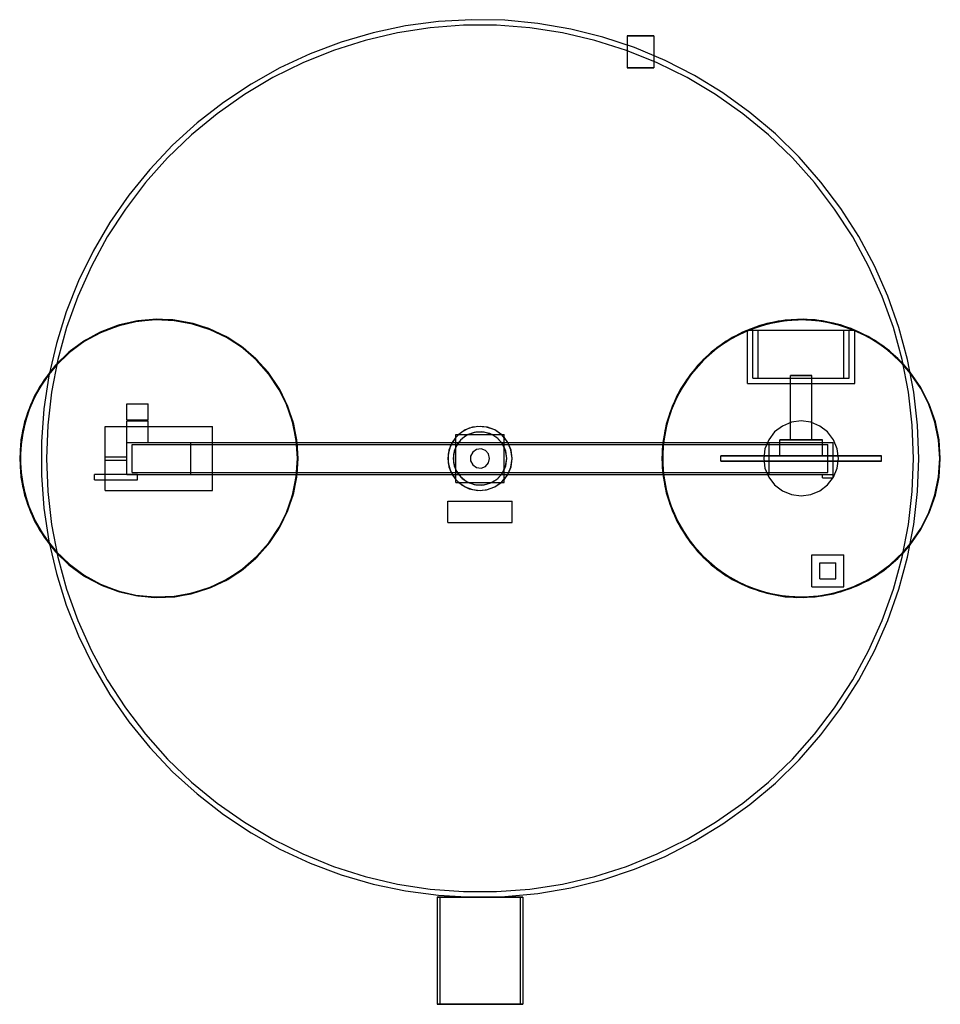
# Model space of a CAD drawing. Header units: metres. Extents: x -860 to 860, y -1020 to 2525.
# Tile 1 of 2: x -860 to 860, y -1020 to 820. Entities that reach past the tile are written whole.
import ezdxf

# ---------------------------------------------------------------- set-up
doc = ezdxf.new("R2010")
doc.units = ezdxf.units.M
doc.layers.add('HIDDEN', color=8, linetype='Continuous')
doc.layers.add('VISIBLE', color=7, linetype='Continuous')

msp = doc.modelspace()

# ---------------------------------------------------------------- linework, layer by layer
at = {"layer": 'HIDDEN'}
for points in [[(820, 0), (817.7, 62), (810.6, 123.7), (798.9, 184.6), (782.7, 244.5), (762, 303), (736.9, 359.8), (707.5, 414.5), (674.2, 466.8), (636.9, 516.4), (596.1, 563.1), (551.8, 606.6), (504.3, 646.6), (454, 682.9), (401, 715.3), (345.8, 743.5), (288.5, 767.6), (229.7, 787.2), (169.5, 802.3), (108.3, 812.8), (46.5, 818.7), (-15.5, 819.9), (-77.5, 816.3), (-139, 808.1), (-199.7, 795.3), (-259.3, 777.9), (-317.4, 756.1), (-373.7, 729.9), (-427.8, 699.6), (-479.5, 665.2), (-528.4, 627), (-574.3, 585.3), (-616.9, 540.2), (-656, 492), (-691.3, 440.9), (-722.7, 387.4), (-749.9, 331.6), (-772.9, 274), (-791.4, 214.7), (-805.4, 154.3), (-814.7, 92.9), (-819.4, 31), (-819.4, -31), (-814.7, -92.9), (-805.4, -154.3), (-791.4, -214.7), (-772.9, -274), (-749.9, -331.6), (-722.7, -387.4), (-691.3, -440.9), (-656, -492), (-616.9, -540.2), (-574.3, -585.3), (-528.4, -627), (-479.5, -665.2), (-427.8, -699.6), (-373.7, -729.9), (-317.4, -756.1), (-259.3, -777.9), (-199.7, -795.3), (-139, -808.1), (-77.5, -816.3), (-15.5, -819.9), (46.5, -818.7), (108.3, -812.8), (169.5, -802.3), (229.7, -787.2), (288.5, -767.6), (345.8, -743.5), (401, -715.3), (454, -682.9), (504.3, -646.6), (551.8, -606.6), (596.1, -563.1), (636.9, -516.4), (674.2, -466.8), (707.5, -414.5), (736.9, -359.8), (762, -303), (782.7, -244.5), (798.9, -184.6), (810.6, -123.7), (817.7, -62), (820, 0)], [(820, 0), (817.7, 62), (810.6, 123.7), (798.9, 184.6), (782.7, 244.5), (762, 303), (736.9, 359.8), (707.5, 414.5), (674.2, 466.8), (636.9, 516.4), (596.1, 563.1), (551.8, 606.6), (504.3, 646.6), (454, 682.9), (401, 715.3), (345.8, 743.5), (288.5, 767.6), (229.7, 787.2), (169.5, 802.3), (108.3, 812.8), (46.5, 818.7), (-15.5, 819.9), (-77.5, 816.3), (-139, 808.1), (-199.7, 795.3), (-259.3, 777.9), (-317.4, 756.1), (-373.7, 729.9), (-427.8, 699.6), (-479.5, 665.2), (-528.4, 627), (-574.3, 585.3), (-616.9, 540.2), (-656, 492), (-691.3, 440.9), (-722.7, 387.4), (-749.9, 331.6), (-772.9, 274), (-791.4, 214.7), (-805.4, 154.3), (-814.7, 92.9), (-819.4, 31), (-819.4, -31), (-814.7, -92.9), (-805.4, -154.3), (-791.4, -214.7), (-772.9, -274), (-749.9, -331.6), (-722.7, -387.4), (-691.3, -440.9), (-656, -492), (-616.9, -540.2), (-574.3, -585.3), (-528.4, -627), (-479.5, -665.2), (-427.8, -699.6), (-373.7, -729.9), (-317.4, -756.1), (-259.3, -777.9), (-199.7, -795.3), (-139, -808.1), (-77.5, -816.3), (-15.5, -819.9), (46.5, -818.7), (108.3, -812.8), (169.5, -802.3), (229.7, -787.2), (288.5, -767.6), (345.8, -743.5), (401, -715.3), (454, -682.9), (504.3, -646.6), (551.8, -606.6), (596.1, -563.1), (636.9, -516.4), (674.2, -466.8), (707.5, -414.5), (736.9, -359.8), (762, -303), (782.7, -244.5), (798.9, -184.6), (810.6, -123.7), (817.7, -62), (820, 0)], [(820, 0), (817.7, 62), (810.6, 123.7), (798.9, 184.6), (782.7, 244.5), (762, 303), (736.9, 359.8), (707.5, 414.5), (674.2, 466.8), (636.9, 516.4), (596.1, 563.1), (551.8, 606.6), (504.3, 646.6), (454, 682.9), (401, 715.3), (345.8, 743.5), (288.5, 767.6), (229.7, 787.2), (169.5, 802.3), (108.3, 812.8), (46.5, 818.7), (-15.5, 819.9), (-77.5, 816.3), (-139, 808.1), (-199.7, 795.3), (-259.3, 777.9), (-317.4, 756.1), (-373.7, 729.9), (-427.8, 699.6), (-479.5, 665.2), (-528.4, 627), (-574.3, 585.3), (-616.9, 540.2), (-656, 492), (-691.3, 440.9), (-722.7, 387.4), (-749.9, 331.6), (-772.9, 274), (-791.4, 214.7), (-805.4, 154.3), (-814.7, 92.9), (-819.4, 31), (-819.4, -31), (-814.7, -92.9), (-805.4, -154.3), (-791.4, -214.7), (-772.9, -274), (-749.9, -331.6), (-722.7, -387.4), (-691.3, -440.9), (-656, -492), (-616.9, -540.2), (-574.3, -585.3), (-528.4, -627), (-479.5, -665.2), (-427.8, -699.6), (-373.7, -729.9), (-317.4, -756.1), (-259.3, -777.9), (-199.7, -795.3), (-139, -808.1), (-77.5, -816.3), (-15.5, -819.9), (46.5, -818.7), (108.3, -812.8), (169.5, -802.3), (229.7, -787.2), (288.5, -767.6), (345.8, -743.5), (401, -715.3), (454, -682.9), (504.3, -646.6), (551.8, -606.6), (596.1, -563.1), (636.9, -516.4), (674.2, -466.8), (707.5, -414.5), (736.9, -359.8), (762, -303), (782.7, -244.5), (798.9, -184.6), (810.6, -123.7), (817.7, -62), (820, 0)], [(810, 0), (807.6, 62), (800.5, 123.6), (788.7, 184.6), (772.3, 244.4), (751.3, 302.8), (725.9, 359.4), (696.3, 413.9), (662.5, 466), (624.9, 515.4), (583.6, 561.7), (538.9, 604.7), (491, 644.2), (440.3, 679.9), (387, 711.6), (331.3, 739.1), (273.8, 762.3), (214.6, 781), (154.2, 795.2), (92.9, 804.7), (31, 809.4), (-31, 809.4), (-92.9, 804.7), (-154.2, 795.2), (-214.6, 781), (-273.8, 762.3), (-331.3, 739.1), (-387, 711.6), (-440.3, 679.9), (-491, 644.2), (-538.9, 604.7), (-583.6, 561.7), (-624.9, 515.4), (-662.5, 466), (-696.3, 413.9), (-725.9, 359.4), (-751.3, 302.8), (-772.3, 244.4), (-788.7, 184.6), (-800.5, 123.6), (-807.6, 62), (-810, 0), (-807.6, -62), (-800.5, -123.6), (-788.7, -184.6), (-772.3, -244.4), (-751.3, -302.8), (-725.9, -359.4), (-696.3, -413.9), (-662.5, -466), (-624.9, -515.4), (-583.6, -561.7), (-538.9, -604.7), (-491, -644.2), (-440.3, -679.9), (-387, -711.6), (-331.3, -739.1), (-273.8, -762.3), (-214.6, -781), (-154.2, -795.2), (-92.9, -804.7), (-31, -809.4), (31, -809.4), (92.9, -804.7), (154.2, -795.2), (214.6, -781), (273.8, -762.3), (331.3, -739.1), (387, -711.6), (440.3, -679.9), (491, -644.2), (538.9, -604.7), (583.6, -561.7), (624.9, -515.4), (662.5, -466), (696.3, -413.9), (725.9, -359.4), (751.3, -302.8), (772.3, -244.4), (788.7, -184.6), (800.5, -123.6), (807.6, -62), (810, 0)], [(275, 790), (275.2, 790), (275.6, 790), (276.4, 790), (277.5, 790), (278.8, 790), (280.5, 790), (282.3, 790), (284.4, 790), (286.7, 790), (289.2, 790), (291.7, 790), (294.4, 790), (297.2, 790), (300, 790)], [(300, 790), (302.8, 790), (305.6, 790), (308.3, 790), (310.8, 790), (313.3, 790), (315.6, 790), (317.7, 790), (319.5, 790), (321.2, 790), (322.5, 790), (323.6, 790), (324.4, 790), (324.8, 790), (325, 790)], [(275, 772.5), (275, 761.9)], [(325, 752.8), (325, 741.9)], [(275, 730), (275.2, 730), (275.6, 730), (276.4, 730), (277.5, 730), (278.8, 730), (280.5, 730), (282.3, 730), (284.4, 730), (286.7, 730), (289.2, 730), (291.7, 730), (294.4, 730), (297.2, 730), (300, 730)], [(300, 730), (302.8, 730), (305.6, 730), (308.3, 730), (310.8, 730), (313.3, 730), (315.6, 730), (317.7, 730), (319.5, 730), (321.2, 730), (322.5, 730), (323.6, 730), (324.4, 730), (324.8, 730), (325, 730)], [(-340, 0), (-342.3, 34.7), (-349.2, 68.7), (-360.6, 101.5), (-376.3, 132.5), (-396, 161.1), (-419.2, 186.9), (-445.8, 209.3), (-475, 228), (-506.6, 242.6), (-539.7, 252.9), (-574, 258.7), (-608.7, 259.9), (-643.2, 256.4), (-677, 248.3), (-709.4, 235.8), (-739.9, 219.2), (-767.9, 198.5), (-792.8, 174.4), (-814.4, 147.1), (-832.1, 117.3), (-845.6, 85.3), (-854.8, 51.8), (-859.4, 17.4), (-859.4, -17.4), (-854.8, -51.8), (-845.6, -85.3), (-832.1, -117.3), (-814.4, -147.1), (-792.8, -174.4), (-767.9, -198.5), (-739.9, -219.2), (-709.4, -235.8), (-677, -248.3), (-643.2, -256.4), (-608.7, -259.9), (-574, -258.7), (-539.7, -252.9), (-506.6, -242.6), (-475, -228), (-445.8, -209.3), (-419.2, -186.9), (-396, -161.1), (-376.3, -132.5), (-360.6, -101.5), (-349.2, -68.7), (-342.3, -34.7), (-340, 0)], [(-340, 0), (-342.3, 34.7), (-349.2, 68.7), (-360.6, 101.5), (-376.3, 132.5), (-396, 161.1), (-419.2, 186.9), (-445.8, 209.3), (-475, 228), (-506.6, 242.6), (-539.7, 252.9), (-574, 258.7), (-608.7, 259.9), (-643.2, 256.4), (-677, 248.3), (-709.4, 235.8), (-739.9, 219.2), (-767.9, 198.5), (-792.8, 174.4), (-814.4, 147.1), (-832.1, 117.3), (-845.6, 85.3), (-854.8, 51.8), (-859.4, 17.4), (-859.4, -17.4), (-854.8, -51.8), (-845.6, -85.3), (-832.1, -117.3), (-814.4, -147.1), (-792.8, -174.4), (-767.9, -198.5), (-739.9, -219.2), (-709.4, -235.8), (-677, -248.3), (-643.2, -256.4), (-608.7, -259.9), (-574, -258.7), (-539.7, -252.9), (-506.6, -242.6), (-475, -228), (-445.8, -209.3), (-419.2, -186.9), (-396, -161.1), (-376.3, -132.5), (-360.6, -101.5), (-349.2, -68.7), (-342.3, -34.7), (-340, 0)], [(-340, 0), (-342.3, 34.7), (-349.2, 68.7), (-360.6, 101.5), (-376.3, 132.5), (-396, 161.1), (-419.2, 186.9), (-445.8, 209.3), (-475, 228), (-506.6, 242.6), (-539.7, 252.9), (-574, 258.7), (-608.7, 259.9), (-643.2, 256.4), (-677, 248.3), (-709.4, 235.8), (-739.9, 219.2), (-767.9, 198.5), (-792.8, 174.4), (-814.4, 147.1), (-832.1, 117.3), (-845.6, 85.3), (-854.8, 51.8), (-859.4, 17.4), (-859.4, -17.4), (-854.8, -51.8), (-845.6, -85.3), (-832.1, -117.3), (-814.4, -147.1), (-792.8, -174.4), (-767.9, -198.5), (-739.9, -219.2), (-709.4, -235.8), (-677, -248.3), (-643.2, -256.4), (-608.7, -259.9), (-574, -258.7), (-539.7, -252.9), (-506.6, -242.6), (-475, -228), (-445.8, -209.3), (-419.2, -186.9), (-396, -161.1), (-376.3, -132.5), (-360.6, -101.5), (-349.2, -68.7), (-342.3, -34.7), (-340, 0)], [(-341, 0), (-343.3, 34.5), (-350.2, 68.4), (-361.6, 101.1), (-377.2, 132), (-396.7, 160.5), (-419.9, 186.2), (-446.4, 208.5), (-475.5, 227.1), (-506.9, 241.7), (-540, 251.9), (-574.1, 257.7), (-608.7, 258.9), (-643.1, 255.4), (-676.7, 247.4), (-709, 234.9), (-739.4, 218.3), (-767.2, 197.8), (-792.1, 173.7), (-813.5, 146.6), (-831.2, 116.8), (-844.7, 85), (-853.8, 51.6), (-858.4, 17.3), (-858.4, -17.3), (-853.8, -51.6), (-844.7, -85), (-831.2, -116.8), (-813.5, -146.6), (-792.1, -173.7), (-767.2, -197.8), (-739.4, -218.3), (-709, -234.9), (-676.7, -247.4), (-643.1, -255.4), (-608.7, -258.9), (-574.1, -257.7), (-540, -251.9), (-506.9, -241.7), (-475.5, -227.1), (-446.4, -208.5), (-419.9, -186.2), (-396.7, -160.5), (-377.2, -132), (-361.6, -101.1), (-350.2, -68.4), (-343.3, -34.5), (-341, 0)], [(-341, 0), (-343.3, 34.5), (-350.2, 68.4), (-361.6, 101.1), (-377.2, 132), (-396.7, 160.5), (-419.9, 186.2), (-446.4, 208.5), (-475.5, 227.1), (-506.9, 241.7), (-540, 251.9), (-574.1, 257.7), (-608.7, 258.9), (-643.1, 255.4), (-676.7, 247.4), (-709, 234.9), (-739.4, 218.3), (-767.2, 197.8), (-792.1, 173.7), (-813.5, 146.6), (-831.2, 116.8), (-844.7, 85), (-853.8, 51.6), (-858.4, 17.3), (-858.4, -17.3), (-853.8, -51.6), (-844.7, -85), (-831.2, -116.8), (-813.5, -146.6), (-792.1, -173.7), (-767.2, -197.8), (-739.4, -218.3), (-709, -234.9), (-676.7, -247.4), (-643.1, -255.4), (-608.7, -258.9), (-574.1, -257.7), (-540, -251.9), (-506.9, -241.7), (-475.5, -227.1), (-446.4, -208.5), (-419.9, -186.2), (-396.7, -160.5), (-377.2, -132), (-361.6, -101.1), (-350.2, -68.4), (-343.3, -34.5), (-341, 0)], [(-341, 0), (-343.3, 34.5), (-350.2, 68.4), (-361.6, 101.1), (-377.2, 132), (-396.7, 160.5), (-419.9, 186.2), (-446.4, 208.5), (-475.5, 227.1), (-506.9, 241.7), (-540, 251.9), (-574.1, 257.7), (-608.7, 258.9), (-643.1, 255.4), (-676.7, 247.4), (-709, 234.9), (-739.4, 218.3), (-767.2, 197.8), (-792.1, 173.7), (-813.5, 146.6), (-831.2, 116.8), (-844.7, 85), (-853.8, 51.6), (-858.4, 17.3), (-858.4, -17.3), (-853.8, -51.6), (-844.7, -85), (-831.2, -116.8), (-813.5, -146.6), (-792.1, -173.7), (-767.2, -197.8), (-739.4, -218.3), (-709, -234.9), (-676.7, -247.4), (-643.1, -255.4), (-608.7, -258.9), (-574.1, -257.7), (-540, -251.9), (-506.9, -241.7), (-475.5, -227.1), (-446.4, -208.5), (-419.9, -186.2), (-396.7, -160.5), (-377.2, -132), (-361.6, -101.1), (-350.2, -68.4), (-343.3, -34.5), (-341, 0)], [(860, 0), (857.7, 34.7), (850.8, 68.7), (839.4, 101.5), (823.7, 132.5), (804, 161.1), (780.8, 186.9), (754.2, 209.3), (725, 228), (693.4, 242.6), (660.3, 252.9), (626, 258.7), (591.3, 259.9), (556.8, 256.4), (523, 248.3), (490.6, 235.8), (460.1, 219.2), (432.1, 198.5), (407.2, 174.4), (385.6, 147.1), (367.9, 117.3), (354.4, 85.3), (345.2, 51.8), (340.6, 17.4), (340.6, -17.4), (345.2, -51.8), (354.4, -85.3), (367.9, -117.3), (385.6, -147.1), (407.2, -174.4), (432.1, -198.5), (460.1, -219.2), (490.6, -235.8), (523, -248.3), (556.8, -256.4), (591.3, -259.9), (626, -258.7), (660.3, -252.9), (693.4, -242.6), (725, -228), (754.2, -209.3), (780.8, -186.9), (804, -161.1), (823.7, -132.5), (839.4, -101.5), (850.8, -68.7), (857.7, -34.7), (860, 0)], [(860, 0), (857.7, 34.7), (850.8, 68.7), (839.4, 101.5), (823.7, 132.5), (804, 161.1), (780.8, 186.9), (754.2, 209.3), (725, 228), (693.4, 242.6), (660.3, 252.9), (626, 258.7), (591.3, 259.9), (556.8, 256.4), (523, 248.3), (490.6, 235.8), (460.1, 219.2), (432.1, 198.5), (407.2, 174.4), (385.6, 147.1), (367.9, 117.3), (354.4, 85.3), (345.2, 51.8), (340.6, 17.4), (340.6, -17.4), (345.2, -51.8), (354.4, -85.3), (367.9, -117.3), (385.6, -147.1), (407.2, -174.4), (432.1, -198.5), (460.1, -219.2), (490.6, -235.8), (523, -248.3), (556.8, -256.4), (591.3, -259.9), (626, -258.7), (660.3, -252.9), (693.4, -242.6), (725, -228), (754.2, -209.3), (780.8, -186.9), (804, -161.1), (823.7, -132.5), (839.4, -101.5), (850.8, -68.7), (857.7, -34.7), (860, 0)], [(860, 0), (857.7, 34.7), (850.8, 68.7), (839.4, 101.5), (823.7, 132.5), (804, 161.1), (780.8, 186.9), (754.2, 209.3), (725, 228), (693.4, 242.6), (660.3, 252.9), (626, 258.7), (591.3, 259.9), (556.8, 256.4), (523, 248.3), (490.6, 235.8), (460.1, 219.2), (432.1, 198.5), (407.2, 174.4), (385.6, 147.1), (367.9, 117.3), (354.4, 85.3), (345.2, 51.8), (340.6, 17.4), (340.6, -17.4), (345.2, -51.8), (354.4, -85.3), (367.9, -117.3), (385.6, -147.1), (407.2, -174.4), (432.1, -198.5), (460.1, -219.2), (490.6, -235.8), (523, -248.3), (556.8, -256.4), (591.3, -259.9), (626, -258.7), (660.3, -252.9), (693.4, -242.6), (725, -228), (754.2, -209.3), (780.8, -186.9), (804, -161.1), (823.7, -132.5), (839.4, -101.5), (850.8, -68.7), (857.7, -34.7), (860, 0)], [(859, 0), (856.7, 34.5), (849.8, 68.4), (838.4, 101.1), (822.8, 132), (803.3, 160.5), (780.1, 186.2), (753.6, 208.5), (724.5, 227.1), (693.1, 241.7), (660, 251.9), (625.9, 257.7), (591.3, 258.9), (556.9, 255.4), (523.3, 247.4), (491, 234.9), (460.6, 218.3), (432.8, 197.8), (407.9, 173.7), (386.5, 146.6), (368.8, 116.8), (355.3, 85), (346.2, 51.6), (341.6, 17.3), (341.6, -17.3), (346.2, -51.6), (355.3, -85), (368.8, -116.8), (386.5, -146.6), (407.9, -173.7), (432.8, -197.8), (460.6, -218.3), (491, -234.9), (523.3, -247.4), (556.9, -255.4), (591.3, -258.9), (625.9, -257.7), (660, -251.9), (693.1, -241.7), (724.5, -227.1), (753.6, -208.5), (780.1, -186.2), (803.3, -160.5), (822.8, -132), (838.4, -101.1), (849.8, -68.4), (856.7, -34.5), (859, 0)], [(859, 0), (856.7, 34.5), (849.8, 68.4), (838.4, 101.1), (822.8, 132), (803.3, 160.5), (780.1, 186.2), (753.6, 208.5), (724.5, 227.1), (693.1, 241.7), (660, 251.9), (625.9, 257.7), (591.3, 258.9), (556.9, 255.4), (523.3, 247.4), (491, 234.9), (460.6, 218.3), (432.8, 197.8), (407.9, 173.7), (386.5, 146.6), (368.8, 116.8), (355.3, 85), (346.2, 51.6), (341.6, 17.3), (341.6, -17.3), (346.2, -51.6), (355.3, -85), (368.8, -116.8), (386.5, -146.6), (407.9, -173.7), (432.8, -197.8), (460.6, -218.3), (491, -234.9), (523.3, -247.4), (556.9, -255.4), (591.3, -258.9), (625.9, -257.7), (660, -251.9), (693.1, -241.7), (724.5, -227.1), (753.6, -208.5), (780.1, -186.2), (803.3, -160.5), (822.8, -132), (838.4, -101.1), (849.8, -68.4), (856.7, -34.5), (859, 0)], [(859, 0), (856.7, 34.5), (849.8, 68.4), (838.4, 101.1), (822.8, 132), (803.3, 160.5), (780.1, 186.2), (753.6, 208.5), (724.5, 227.1), (693.1, 241.7), (660, 251.9), (625.9, 257.7), (591.3, 258.9), (556.9, 255.4), (523.3, 247.4), (491, 234.9), (460.6, 218.3), (432.8, 197.8), (407.9, 173.7), (386.5, 146.6), (368.8, 116.8), (355.3, 85), (346.2, 51.6), (341.6, 17.3), (341.6, -17.3), (346.2, -51.6), (355.3, -85), (368.8, -116.8), (386.5, -146.6), (407.9, -173.7), (432.8, -197.8), (460.6, -218.3), (491, -234.9), (523.3, -247.4), (556.9, -255.4), (591.3, -258.9), (625.9, -257.7), (660, -251.9), (693.1, -241.7), (724.5, -227.1), (753.6, -208.5), (780.1, -186.2), (803.3, -160.5), (822.8, -132), (838.4, -101.1), (849.8, -68.4), (856.7, -34.5), (859, 0)], [(500, 140), (500, 240)], [(500, 140), (500, 240)], [(500, 240), (700, 240)], [(500, 240), (700, 240)], [(510, 150), (510, 240)], [(510, 150), (510, 240)], [(510, 240), (690, 240)], [(510, 240), (690, 240)], [(520, 150), (520, 240)], [(520, 150), (520, 240)], [(520, 240), (680, 240)], [(520, 240), (680, 240)], [(680, 150), (680, 240)], [(680, 150), (680, 240)], [(690, 150), (690, 240)], [(690, 150), (690, 240)], [(700, 140), (700, 240)], [(700, 140), (700, 240)], [(-790.8, 175.1), (-804.4, 159)], [(-790.4, 177), (-804, 161.2)], [(804, 161.2), (790.4, 177)], [(804.4, 159), (790.8, 175.1)], [(510, 150), (690, 150)], [(510, 150), (690, 150)], [(520, 150), (680, 150)], [(520, 150), (680, 150)], [(620, 155), (619.5, 155), (618, 155), (615.6, 155), (612.5, 155), (608.7, 155), (604.5, 155), (600, 155), (595.5, 155), (591.3, 155), (587.5, 155), (584.4, 155), (582, 155), (580.5, 155), (580, 155)], [(580, 155), (580.1, 155), (580.5, 155), (581.1, 155), (582, 155), (583.1, 155), (584.4, 155), (585.9, 155), (587.5, 155), (589.4, 155), (591.3, 155), (593.4, 155), (595.5, 155), (597.8, 155), (600, 155)], [(580, 35), (580, 155)], [(600, 155), (602.2, 155), (604.5, 155), (606.6, 155), (608.7, 155), (610.6, 155), (612.5, 155), (614.1, 155), (615.6, 155), (616.9, 155), (618, 155), (618.9, 155), (619.5, 155), (619.9, 155), (620, 155)], [(620, 35), (620, 155)], [(500, 140), (700, 140)], [(500, 140), (700, 140)], [(-660, 72), (-660, 102)], [(-660, 102), (-620, 102)], [(-620, 72), (-620, 102)], [(-700, -60), (-700, 60)], [(-700, -60), (-700, 60)], [(-700, 60), (-500, 60)], [(-700, 60), (-500, 60)], [(-660, 72), (-620, 72)], [(-660, 30), (-660, 70)], [(-660, 70), (-620, 70)], [(-620, 30), (-620, 70)], [(-500, -60), (-500, 60)], [(-500, -60), (-500, 60)], [(60, 0), (57.8, 16.2), (51.3, 31.2), (41, 43.9), (27.6, 53.3), (12.2, 58.7), (-4.1, 59.9), (-20.1, 56.5), (-34.6, 49), (-46.5, 37.9), (-55, 23.9), (-59.4, 8.2), (-59.4, -8.2), (-55, -23.9), (-46.5, -37.9), (-34.6, -49), (-20.1, -56.5), (-4.1, -59.9), (12.2, -58.7), (27.6, -53.3), (41, -43.9), (51.3, -31.2), (57.8, -16.2), (60, 0)], [(670, 0), (667.6, 18.1), (660.6, 35), (649.5, 49.5), (635, 60.6), (618.1, 67.6), (600, 70), (581.9, 67.6), (565, 60.6), (550.5, 49.5), (539.4, 35), (532.4, 18.1), (530, 0), (532.4, -18.1), (539.4, -35), (550.5, -49.5), (565, -60.6), (581.9, -67.6), (600, -70), (618.1, -67.6), (635, -60.6), (649.5, -49.5), (660.6, -35), (667.6, -18.1), (670, 0)], [(670, 0), (667.6, 18.1), (660.6, 35), (649.5, 49.5), (635, 60.6), (618.1, 67.6), (600, 70), (581.9, 67.6), (565, 60.6), (550.5, 49.5), (539.4, 35), (532.4, 18.1), (530, 0), (532.4, -18.1), (539.4, -35), (550.5, -49.5), (565, -60.6), (581.9, -67.6), (600, -70), (618.1, -67.6), (635, -60.6), (649.5, -49.5), (660.6, -35), (667.6, -18.1), (670, 0)], [(-21.8, 45), (-33.4, 37.2), (-42.4, 26.6), (-48.1, 13.8), (-50, 0), (-48.1, -13.8), (-42.4, -26.6), (-33.4, -37.2), (-21.8, -45)], [(50, 0), (47.8, 14.7), (41.3, 28.2), (31.2, 39.1), (18.3, 46.5), (3.7, 49.9), (-11.1, 48.7), (-25, 43.3), (-36.7, 34), (-45, 21.7), (-49.4, 7.5), (-49.4, -7.5), (-45, -21.7), (-36.7, -34), (-25, -43.3), (-11.1, -48.7), (3.7, -49.9), (18.3, -46.5), (31.2, -39.1), (41.3, -28.2), (47.8, -14.7), (50, 0)], [(-39.7, 45), (-45, 39.7)], [(-45, -45), (-45, 45)], [(-45, 45), (45, 45)], [(50, 0), (48.1, 13.8), (42.4, 26.6), (33.4, 37.2), (21.8, 45)], [(45, 39.7), (39.7, 45)], [(45, -45), (45, 45)], [(-660, -30), (-660, 30)], [(-660, 30), (660, 30)], [(-660, -30), (-660, 30)], [(-660, -30), (-660, 30)], [(-660, 30), (-540, 30)], [(-660, 30), (-540, 30)], [(-660, 30), (-620, 30)], [(-660, 30), (-620, 30)], [(-650, -26), (-650, 26)], [(-650, -26), (-650, 26)], [(-650, 26), (650, 26)], [(-650, 26), (650, 26)], [(-540, -30), (-540, 30)], [(-540, -30), (-540, 30)], [(-341, 0), (-342.7, 30)], [(-340, 0), (-341.7, 30)], [(-52, 30), (-58, 15.5), (-60, 0), (-58, -15.5), (-52, -30)], [(-45, -30), (-45, 30)], [(45, -30), (45, 30)], [(60, 0), (58, 15.5), (52, 30)], [(341.7, 30), (340, 0), (341.7, -30)], [(342.7, 30), (341, 0), (342.7, -30)], [(540, -30), (540, 30)], [(540, -30), (540, 30)], [(540, 30), (660, 30)], [(540, 30), (660, 30)], [(640, 35), (639, 35), (636, 35), (631.3, 35), (624.9, 35), (617.4, 35), (608.9, 35), (600, 35), (591.1, 35), (582.6, 35), (575.1, 35), (568.7, 35), (564, 35), (561, 35), (560, 35)], [(560, 35), (560.3, 35), (561, 35), (562.2, 35), (564, 35), (566.1, 35), (568.7, 35), (571.7, 35), (575.1, 35), (578.7, 35), (582.6, 35), (586.8, 35), (591.1, 35), (595.5, 35), (600, 35)], [(560, 5), (560, 35)], [(620, 35), (619.5, 35), (618, 35), (615.6, 35), (612.5, 35), (608.7, 35), (604.5, 35), (600, 35), (595.5, 35), (591.3, 35), (587.5, 35), (584.4, 35), (582, 35), (580.5, 35), (580, 35)], [(580, 35), (580.1, 35), (580.5, 35), (581.1, 35), (582, 35), (583.1, 35), (584.4, 35), (585.9, 35), (587.5, 35), (589.4, 35), (591.3, 35), (593.4, 35), (595.5, 35), (597.8, 35), (600, 35)], [(600, 35), (604.5, 35), (608.9, 35), (613.2, 35), (617.4, 35), (621.3, 35), (624.9, 35), (628.3, 35), (631.3, 35), (633.9, 35), (636, 35), (637.8, 35), (639, 35), (639.7, 35), (640, 35)], [(600, 35), (602.2, 35), (604.5, 35), (606.6, 35), (608.7, 35), (610.6, 35), (612.5, 35), (614.1, 35), (615.6, 35), (616.9, 35), (618, 35), (618.9, 35), (619.5, 35), (619.9, 35), (620, 35)], [(640, 5), (640, 35)], [(650, -26), (650, 26)], [(650, -26), (650, 26)], [(660, -30), (660, 30)], [(660, -30), (660, 30)], [(660, -30), (660, 30)], [(-700, -3), (-700, 3)], [(-700, 3), (-660, 3)], [(-660, -3), (-660, 3)], [(-660, -3), (-660, 3)], [(18, 0), (15.9, 8.4), (10.2, 14.8), (2.2, 17.9), (-6.4, 16.8), (-13.5, 11.9), (-17.5, 4.3), (-17.5, -4.3), (-13.5, -11.9), (-6.4, -16.8), (2.2, -17.9), (10.2, -14.8), (15.9, -8.4), (18, 0)], [(18, 0), (15.9, 8.4), (10.2, 14.8), (2.2, 17.9), (-6.4, 16.8), (-13.5, 11.9), (-17.5, 4.3), (-17.5, -4.3), (-13.5, -11.9), (-6.4, -16.8), (2.2, -17.9), (10.2, -14.8), (15.9, -8.4), (18, 0)], [(750, 5), (746.2, 5), (735.1, 5), (717.3, 5), (693.5, 5), (665.1, 5), (633.4, 5), (600, 5), (566.6, 5), (534.9, 5), (506.5, 5), (482.7, 5), (464.9, 5), (453.8, 5), (450, 5)], [(450, 5), (450.9, 5), (453.8, 5), (458.4, 5), (464.9, 5), (473, 5), (482.7, 5), (493.9, 5), (506.5, 5), (520.2, 5), (534.9, 5), (550.5, 5), (566.6, 5), (583.2, 5), (600, 5)], [(450, -5), (450, 5)], [(640, 5), (639, 5), (636, 5), (631.3, 5), (624.9, 5), (617.4, 5), (608.9, 5), (600, 5), (591.1, 5), (582.6, 5), (575.1, 5), (568.7, 5), (564, 5), (561, 5), (560, 5)], [(560, 5), (560.3, 5), (561, 5), (562.2, 5), (564, 5), (566.1, 5), (568.7, 5), (571.7, 5), (575.1, 5), (578.7, 5), (582.6, 5), (586.8, 5), (591.1, 5), (595.5, 5), (600, 5)], [(600, 5), (616.8, 5), (633.4, 5), (649.5, 5), (665.1, 5), (679.8, 5), (693.5, 5), (706.1, 5), (717.3, 5), (727, 5), (735.1, 5), (741.6, 5), (746.2, 5), (749.1, 5), (750, 5)], [(600, 5), (604.5, 5), (608.9, 5), (613.2, 5), (617.4, 5), (621.3, 5), (624.9, 5), (628.3, 5), (631.3, 5), (633.9, 5), (636, 5), (637.8, 5), (639, 5), (639.7, 5), (640, 5)], [(750, -5), (750, 5)], [(-700, -3), (-660, -3)], [(-342.7, -30), (-341, 0)], [(-341.7, -30), (-340, 0)], [(21.8, -45), (33.4, -37.2), (42.4, -26.6), (48.1, -13.8), (50, 0)], [(52, -30), (58, -15.5), (60, 0)], [(750, -5), (746.2, -5), (735.1, -5), (717.3, -5), (693.5, -5), (665.1, -5), (633.4, -5), (600, -5), (566.6, -5), (534.9, -5), (506.5, -5), (482.7, -5), (464.9, -5), (453.8, -5), (450, -5)], [(450, -5), (450.9, -5), (453.8, -5), (458.4, -5), (464.9, -5), (473, -5), (482.7, -5), (493.9, -5), (506.5, -5), (520.2, -5), (534.9, -5), (550.5, -5), (566.6, -5), (583.2, -5), (600, -5)], [(600, -5), (616.8, -5), (633.4, -5), (649.5, -5), (665.1, -5), (679.8, -5), (693.5, -5), (706.1, -5), (717.3, -5), (727, -5), (735.1, -5), (741.6, -5), (746.2, -5), (749.1, -5), (750, -5)], [(-720, -40), (-720, -30)], [(-640, -30), (-720, -30)], [(-660, -30), (660, -30)], [(-660, -30), (-640, -30)], [(-660, -30), (-540, -30)], [(-660, -30), (-540, -30)], [(-650, -26), (650, -26)], [(-650, -26), (650, -26)], [(-640, -40), (-640, -30)], [(540, -30), (660, -30)], [(540, -30), (660, -30)], [(640, -36), (640, -30)], [(640, -30), (660, -30)], [(640, -30), (660, -30)], [(640, -36), (660, -36)], [(660, -36), (660, -30)], [(-720, -40), (-640, -40)], [(-45, -39.7), (-39.7, -45)], [(-45, -45), (45, -45)], [(39.7, -45), (45, -39.7)], [(-700, -60), (-500, -60)], [(-700, -60), (-500, -60)], [(-60, -120), (-60, -80)], [(-60, -80), (60, -80)], [(60, -120), (60, -80)], [(-60, -120), (60, -120)], [(-804.4, -159), (-790.8, -175.1)], [(-804, -161.2), (-790.4, -177)], [(790.4, -177), (804, -161.2)], [(790.8, -175.1), (804.4, -159)], [(620, -240), (620, -180)], [(620, -180), (680, -180)], [(680, -240), (680, -180)], [(635, -225), (635, -195)], [(635, -225), (635, -195)], [(635, -195), (665, -195)], [(635, -195), (665, -195)], [(665, -225), (665, -195)], [(665, -225), (665, -195)], [(635, -225), (665, -225)], [(635, -225), (665, -225)], [(620, -240), (680, -240)], [(-80, -820), (-79.5, -820), (-78, -820), (-75.5, -820), (-72.1, -820), (-67.7, -820), (-62.5, -820), (-56.6, -820), (-49.9, -820), (-42.6, -820), (-34.7, -820), (-26.4, -820), (-17.8, -820), (-9, -820), (0, -820)], [(75, -820), (73.1, -820), (67.6, -820), (58.6, -820), (46.8, -820), (32.5, -820), (16.7, -820), (0, -820), (-16.7, -820), (-32.5, -820), (-46.8, -820), (-58.6, -820), (-67.6, -820), (-73.1, -820), (-75, -820)], [(-75, -820), (-74.5, -820), (-73.1, -820), (-70.8, -820), (-67.6, -820), (-63.5, -820), (-58.6, -820), (-53, -820), (-46.8, -820), (-39.9, -820), (-32.5, -820), (-24.8, -820), (-16.7, -820), (-8.4, -820), (0, -820)], [(-75, -820), (-75, -1020)], [(0, -820), (9, -820), (17.8, -820), (26.4, -820), (34.7, -820), (42.6, -820), (49.9, -820), (56.6, -820), (62.5, -820), (67.7, -820), (72.1, -820), (75.5, -820), (78, -820), (79.5, -820), (80, -820)], [(0, -820), (8.4, -820), (16.7, -820), (24.8, -820), (32.5, -820), (39.9, -820), (46.8, -820), (53, -820), (58.6, -820), (63.5, -820), (67.6, -820), (70.8, -820), (73.1, -820), (74.5, -820), (75, -820)], [(75, -820), (75, -1020)], [(-80, -1020), (-79.5, -1020), (-78, -1020), (-75.5, -1020), (-72.1, -1020), (-67.7, -1020), (-62.5, -1020), (-56.6, -1020), (-49.9, -1020), (-42.6, -1020), (-34.7, -1020), (-26.4, -1020), (-17.8, -1020), (-9, -1020), (0, -1020)], [(75, -1020), (73.1, -1020), (67.6, -1020), (58.6, -1020), (46.8, -1020), (32.5, -1020), (16.7, -1020), (0, -1020), (-16.7, -1020), (-32.5, -1020), (-46.8, -1020), (-58.6, -1020), (-67.6, -1020), (-73.1, -1020), (-75, -1020)], [(-75, -1020), (-74.5, -1020), (-73.1, -1020), (-70.8, -1020), (-67.6, -1020), (-63.5, -1020), (-58.6, -1020), (-53, -1020), (-46.8, -1020), (-39.9, -1020), (-32.5, -1020), (-24.8, -1020), (-16.7, -1020), (-8.4, -1020), (0, -1020)], [(0, -1020), (9, -1020), (17.8, -1020), (26.4, -1020), (34.7, -1020), (42.6, -1020), (49.9, -1020), (56.6, -1020), (62.5, -1020), (67.7, -1020), (72.1, -1020), (75.5, -1020), (78, -1020), (79.5, -1020), (80, -1020)], [(0, -1020), (8.4, -1020), (16.7, -1020), (24.8, -1020), (32.5, -1020), (39.9, -1020), (46.8, -1020), (53, -1020), (58.6, -1020), (63.5, -1020), (67.6, -1020), (70.8, -1020), (73.1, -1020), (74.5, -1020), (75, -1020)]]:
    msp.add_lwpolyline(points, dxfattribs=at)
at = {"layer": 'VISIBLE'}
for points in [[(820, 0), (817.7, 62), (810.6, 123.7), (798.9, 184.6), (782.7, 244.5), (762, 303), (736.9, 359.8), (707.5, 414.5), (674.2, 466.8), (636.9, 516.4), (596.1, 563.1), (551.8, 606.6), (504.3, 646.6), (454, 682.9), (401, 715.3), (345.8, 743.5), (288.5, 767.6), (229.7, 787.2), (169.5, 802.3), (108.3, 812.8), (46.5, 818.7), (-15.5, 819.9), (-77.5, 816.3), (-139, 808.1), (-199.7, 795.3), (-259.3, 777.9), (-317.4, 756.1), (-373.7, 729.9), (-427.8, 699.6), (-479.5, 665.2), (-528.4, 627), (-574.3, 585.3), (-616.9, 540.2), (-656, 492), (-691.3, 440.9), (-722.7, 387.4), (-749.9, 331.6), (-772.9, 274), (-791.4, 214.7), (-805.4, 154.3), (-814.7, 92.9), (-819.4, 31), (-819.4, -31), (-814.7, -92.9), (-805.4, -154.3), (-791.4, -214.7), (-772.9, -274), (-749.9, -331.6), (-722.7, -387.4), (-691.3, -440.9), (-656, -492), (-616.9, -540.2), (-574.3, -585.3), (-528.4, -627), (-479.5, -665.2), (-427.8, -699.6), (-373.7, -729.9), (-317.4, -756.1), (-259.3, -777.9), (-199.7, -795.3), (-139, -808.1), (-77.5, -816.3), (-15.5, -819.9), (46.5, -818.7), (108.3, -812.8), (169.5, -802.3), (229.7, -787.2), (288.5, -767.6), (345.8, -743.5), (401, -715.3), (454, -682.9), (504.3, -646.6), (551.8, -606.6), (596.1, -563.1), (636.9, -516.4), (674.2, -466.8), (707.5, -414.5), (736.9, -359.8), (762, -303), (782.7, -244.5), (798.9, -184.6), (810.6, -123.7), (817.7, -62), (820, 0)], [(810, 0), (807.6, 62), (800.5, 123.6), (788.7, 184.6), (772.3, 244.4), (751.3, 302.8), (725.9, 359.4), (696.3, 413.9), (662.5, 466), (624.9, 515.4), (583.6, 561.7), (538.9, 604.7), (491, 644.2), (440.3, 679.9), (387, 711.6), (331.3, 739.1), (273.8, 762.3), (214.6, 781), (154.2, 795.2), (92.9, 804.7), (31, 809.4), (-31, 809.4), (-92.9, 804.7), (-154.2, 795.2), (-214.6, 781), (-273.8, 762.3), (-331.3, 739.1), (-387, 711.6), (-440.3, 679.9), (-491, 644.2), (-538.9, 604.7), (-583.6, 561.7), (-624.9, 515.4), (-662.5, 466), (-696.3, 413.9), (-725.9, 359.4), (-751.3, 302.8), (-772.3, 244.4), (-788.7, 184.6), (-800.5, 123.6), (-807.6, 62), (-810, 0), (-807.6, -62), (-800.5, -123.6), (-788.7, -184.6), (-772.3, -244.4), (-751.3, -302.8), (-725.9, -359.4), (-696.3, -413.9), (-662.5, -466), (-624.9, -515.4), (-583.6, -561.7), (-538.9, -604.7), (-491, -644.2), (-440.3, -679.9), (-387, -711.6), (-331.3, -739.1), (-273.8, -762.3), (-214.6, -781), (-154.2, -795.2), (-92.9, -804.7), (-31, -809.4), (31, -809.4), (92.9, -804.7), (154.2, -795.2), (214.6, -781), (273.8, -762.3), (331.3, -739.1), (387, -711.6), (440.3, -679.9), (491, -644.2), (538.9, -604.7), (583.6, -561.7), (624.9, -515.4), (662.5, -466), (696.3, -413.9), (725.9, -359.4), (751.3, -302.8), (772.3, -244.4), (788.7, -184.6), (800.5, -123.6), (807.6, -62), (810, 0)], [(325, 790), (324.4, 790), (322.5, 790), (319.5, 790), (315.6, 790), (310.8, 790), (305.6, 790), (300, 790), (294.4, 790), (289.2, 790), (284.4, 790), (280.5, 790), (277.5, 790), (275.6, 790), (275, 790)], [(275, 790), (275, 772.5)], [(325, 790), (325, 752.8)], [(275, 761.9), (275, 730)], [(325, 741.9), (325, 730)], [(325, 730), (324.4, 730), (322.5, 730), (319.5, 730), (315.6, 730), (310.8, 730), (305.6, 730), (300, 730), (294.4, 730), (289.2, 730), (284.4, 730), (280.5, 730), (277.5, 730), (275.6, 730), (275, 730)], [(-342.7, 30), (-349.1, 64.2), (-359.9, 97.2), (-375.1, 128.5), (-394.3, 157.4), (-417.3, 183.5), (-443.5, 206.4), (-472.5, 225.5), (-503.9, 240.5), (-536.9, 251.2), (-571.1, 257.4), (-605.9, 258.9), (-640.5, 255.8), (-674.4, 248.1), (-706.9, 235.9), (-737.5, 219.5), (-765.7, 199.1), (-790.8, 175.1)], [(-341.7, 30), (-348.1, 64.2), (-358.9, 97.3), (-374, 128.6), (-393.2, 157.6), (-416.1, 183.8), (-442.3, 206.7), (-471.4, 225.9), (-502.7, 241.1), (-535.7, 251.9), (-570, 258.3), (-604.7, 260), (-639.4, 257), (-673.4, 249.4), (-706, 237.4), (-736.8, 221.1), (-765.1, 200.9), (-790.4, 177)], [(790.4, 177), (765.1, 200.9), (736.8, 221.1), (706, 237.4), (673.4, 249.4), (639.4, 257), (604.7, 260), (570, 258.3), (535.7, 251.9), (502.7, 241.1), (471.4, 225.9), (442.3, 206.7), (416.1, 183.8), (393.2, 157.6), (374, 128.6), (358.9, 97.3), (348.1, 64.2), (341.7, 30)], [(790.8, 175.1), (765.7, 199.1), (737.5, 219.5), (706.9, 235.9), (674.4, 248.1), (640.5, 255.8), (605.9, 258.9), (571.1, 257.4), (536.9, 251.2), (503.9, 240.5), (472.5, 225.5), (443.5, 206.4), (417.3, 183.5), (394.3, 157.4), (375.1, 128.5), (359.9, 97.2), (349.1, 64.2), (342.7, 30)], [(-804, 161.2), (-823.7, 132.6), (-839.4, 101.5), (-850.8, 68.7), (-857.7, 34.7), (-860, 0), (-857.7, -34.7), (-850.8, -68.7), (-839.4, -101.5), (-823.7, -132.6), (-804, -161.2)], [(-804.4, 159), (-823.6, 130.7), (-838.9, 100.1), (-850, 67.7), (-856.7, 34.1), (-859, 0), (-856.7, -34.1), (-850, -67.7), (-838.9, -100.1), (-823.6, -130.7), (-804.4, -159)], [(860, 0), (857.7, 34.7), (850.8, 68.7), (839.4, 101.5), (823.7, 132.6), (804, 161.2)], [(859, 0), (856.7, 34.1), (850, 67.7), (838.9, 100.1), (823.6, 130.7), (804.4, 159)], [(-660, 72), (-660, 102)], [(-660, 102), (-620, 102)], [(-620, 72), (-620, 102)], [(-660, 72), (-620, 72)], [(-660, 30), (-660, 70)], [(-660, 70), (-620, 70)], [(-620, 30), (-620, 70)], [(39.7, 45), (27.8, 53.2), (14.3, 58.3), (0, 60), (-14.3, 58.3), (-27.8, 53.2), (-39.7, 45)], [(-45, 39.7), (-52, 30)], [(-45, 30), (-45, 45)], [(-45, 45), (45, 45)], [(21.8, 45), (7.5, 49.4), (-7.5, 49.4), (-21.8, 45)], [(45, 30), (45, 45)], [(52, 30), (45, 39.7)], [(-660, 3), (-660, 30)], [(-660, 30), (660, 30)], [(660, -30), (660, 30)], [(-700, -3), (-700, 3)], [(-700, 3), (-660, 3)], [(-660, -3), (-660, 3)], [(804.4, -159), (823.6, -130.7), (838.9, -100.1), (850, -67.7), (856.7, -34.1), (859, 0)], [(-700, -3), (-660, -3)], [(-660, -30), (-660, -3)], [(804, -161.2), (823.7, -132.6), (839.4, -101.5), (850.8, -68.7), (857.7, -34.7), (860, 0)], [(-790.8, -175.1), (-765.7, -199.1), (-737.5, -219.5), (-706.9, -235.9), (-674.4, -248.1), (-640.5, -255.8), (-605.9, -258.9), (-571.1, -257.4), (-536.9, -251.2), (-503.9, -240.5), (-472.5, -225.5), (-443.5, -206.4), (-417.3, -183.5), (-394.3, -157.4), (-375.1, -128.5), (-359.9, -97.2), (-349.1, -64.2), (-342.7, -30)], [(-790.4, -177), (-765.1, -200.9), (-736.8, -221.1), (-706, -237.4), (-673.4, -249.4), (-639.4, -257), (-604.7, -260), (-570, -258.3), (-535.7, -251.9), (-502.7, -241.1), (-471.4, -225.9), (-442.3, -206.7), (-416.1, -183.8), (-393.2, -157.6), (-374, -128.6), (-358.9, -97.3), (-348.1, -64.2), (-341.7, -30)], [(-720, -40), (-720, -30)], [(-640, -30), (-720, -30)], [(-640, -30), (660, -30)], [(-640, -40), (-640, -30)], [(-52, -30), (-45, -39.7)], [(-45, -45), (-45, -30)], [(45, -39.7), (52, -30)], [(45, -45), (45, -30)], [(341.7, -30), (348.1, -64.2), (358.9, -97.3), (374, -128.6), (393.2, -157.6), (416.1, -183.8), (442.3, -206.7), (471.4, -225.9), (502.7, -241.1), (535.7, -251.9), (570, -258.3), (604.7, -260), (639.4, -257), (673.4, -249.4), (706, -237.4), (736.8, -221.1), (765.1, -200.9), (790.4, -177)], [(342.7, -30), (349.1, -64.2), (359.9, -97.2), (375.1, -128.5), (394.3, -157.4), (417.3, -183.5), (443.5, -206.4), (472.5, -225.5), (503.9, -240.5), (536.9, -251.2), (571.1, -257.4), (605.9, -258.9), (640.5, -255.8), (674.4, -248.1), (706.9, -235.9), (737.5, -219.5), (765.7, -199.1), (790.8, -175.1)], [(640, -36), (640, -30)], [(640, -36), (660, -36)], [(660, -36), (660, -30)], [(-720, -40), (-640, -40)], [(-45, -45), (45, -45)], [(-39.7, -45), (-27.8, -53.2), (-14.3, -58.3), (0, -60), (14.3, -58.3), (27.8, -53.2), (39.7, -45)], [(-21.8, -45), (-7.5, -49.4), (7.5, -49.4), (21.8, -45)], [(-60, -120), (-60, -80)], [(-60, -80), (60, -80)], [(60, -120), (60, -80)], [(-60, -120), (60, -120)], [(620, -240), (620, -180)], [(620, -180), (680, -180)], [(680, -240), (680, -180)], [(620, -240), (680, -240)], [(80, -820), (78, -820), (72.1, -820), (62.5, -820), (49.9, -820), (34.7, -820), (17.8, -820), (0, -820), (-17.8, -820), (-34.7, -820), (-49.9, -820), (-62.5, -820), (-72.1, -820), (-78, -820), (-80, -820)], [(-80, -820), (-80, -1020)], [(80, -820), (80, -1020)], [(80, -1020), (78, -1020), (72.1, -1020), (62.5, -1020), (49.9, -1020), (34.7, -1020), (17.8, -1020), (0, -1020), (-17.8, -1020), (-34.7, -1020), (-49.9, -1020), (-62.5, -1020), (-72.1, -1020), (-78, -1020), (-80, -1020)]]:
    msp.add_lwpolyline(points, dxfattribs=at)

doc.saveas('drawing.dxf')
